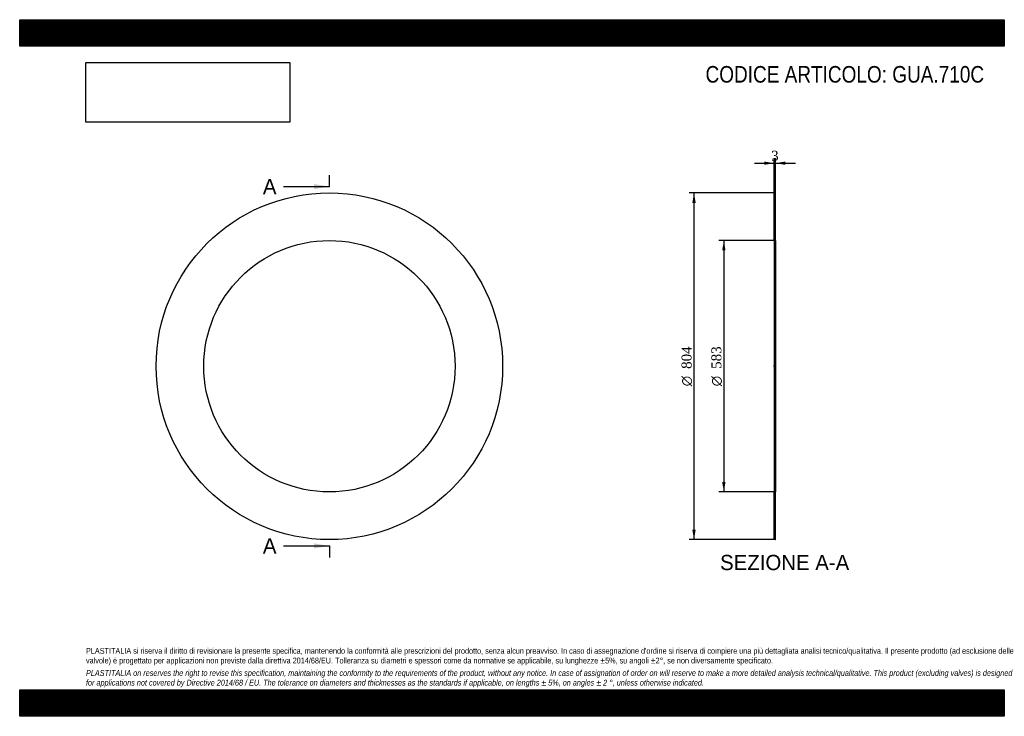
# Model space of a CAD drawing. Header units: millimetres. Extents: x 0 to 2285, y 0 to 1615.
import ezdxf
from ezdxf.enums import TextEntityAlignment as Align
from ezdxf.lldxf.tags import DXFTag

# ---------------------------------------------------------------- set-up
doc = ezdxf.new("R2010")
doc.units = ezdxf.units.MM
doc.header["$LTSCALE"] = 7.692308
for name, color, linetype in [('Default', 7, 'Continuous'), ('DV2_Default', 7, 'Continuous'), ('GUA.710C', 7, 'Continuous')]:
    doc.layers.add(name, color=color, linetype=linetype)
doc.styles.add('SEACAD_Solid_Edge_ANSI', font='seans.ttf')
doc.styles.add('SEACAD_Solid_Edge_ANSI1_Symbols', font='semeca1.ttf')
doc.styles.add('SEACAD_Times_New_Roman', font='times.ttf')
tags = doc.linetypes.add('CENTER2', pattern=[28.575, 19.05, -3.175, 3.175, -3.175]).pattern_tags.tags
tags[10:11] = [DXFTag(74, 4), DXFTag(75, 0), DXFTag(340, '0'), DXFTag(46, 0.0), DXFTag(50, 0.0), DXFTag(44, 0.0), DXFTag(45, 0.0)]
tags[8:9] = [DXFTag(74, 4), DXFTag(75, 0), DXFTag(340, '0'), DXFTag(46, 0.0), DXFTag(50, 0.0), DXFTag(44, 0.0), DXFTag(45, 0.0)]
tags[6:7] = [DXFTag(74, 4), DXFTag(75, 0), DXFTag(340, '0'), DXFTag(46, 0.0), DXFTag(50, 0.0), DXFTag(44, 0.0), DXFTag(45, 0.0)]
tags[4:5] = [DXFTag(74, 4), DXFTag(75, 0), DXFTag(340, '0'), DXFTag(46, 0.0), DXFTag(50, 0.0), DXFTag(44, 0.0), DXFTag(45, 0.0)]
doc.dimstyles.new('ANSImm', dxfattribs={"dimtxt": 23.076923, "dimasz": 23.076923, "dimexe": 11.538462, "dimexo": 0, "dimgap": 5.769231, "dimtad": 1, "dimdsep": 46, "dimtxsty": 'SEACAD_Times_New_Roman', "dimblk1": '_SE_FILLED', "dimblk2": '_SE_FILLED', "dimsah": 1, "dimcen": 11.538462, "dimazin": 0, "dimtfac": 0.85, "dimtdec": 3, "dimtofl": 0, "dimtmove": 0, "dimatfit": 3, "dimfxl": 1, "dimarcsym": 0})
picture_1 = doc.add_image_def('image1.jpg', size_in_pixel=(4302, 1260))

# ---------------------------------------------------------------- blocks, each defined once
blk = doc.blocks.new('SE')
at = {"layer": 'GUA.710C', "color": 7, "linetype": 'Continuous'}
for radius in [402, 291.5]:
    blk.add_circle((718.6, 811.8), radius, dxfattribs=at)
blk = doc.blocks.new('SE2')
at = {"color": 7, "linetype": 'Continuous', "style": 'SEACAD_Solid_Edge_ANSI'}
blk.add_text('A', height=35.4, dxfattribs=at).set_placement((564.3, 1246.1), align=Align.TOP_LEFT)
blk = doc.blocks.new('SE3')
at = {"color": 7, "linetype": 'Continuous', "style": 'SEACAD_Solid_Edge_ANSI'}
blk.add_text('A', height=35.4, dxfattribs=at).set_placement((564.3, 412.8), align=Align.TOP_LEFT)
blk = doc.blocks.new('SEANNOT_GROUP')
at = {"linetype": 'Continuous'}
blk.add_hatch(color=7, dxfattribs=at).paths.add_polyline_path([(683.2, 1222.5), (718.6, 1228.4), (683.2, 1234.3)])
at = {"color": 7, "linetype": 'Continuous'}
blk.add_lwpolyline([(612.4, 1228.4), (718.6, 1228.4)], dxfattribs=at)
blk = doc.blocks.new('SEANNOT_GROUP1')
at = {"linetype": 'Continuous'}
blk.add_hatch(color=7, dxfattribs=at).paths.add_polyline_path([(683.2, 389.2), (718.6, 395.1), (683.2, 401)])
at = {"color": 7, "linetype": 'Continuous'}
blk.add_lwpolyline([(612.4, 395.1), (718.6, 395.1)], dxfattribs=at)
blk = doc.blocks.new('SE1')
at = {"layer": 'Default', "color": 7, "linetype": 'CENTER2'}
for p, q in [((718.6, 1228.4), (718.6, 1255)), ((718.6, 395.1), (718.6, 368.6))]:
    blk.add_line(p, q, dxfattribs=at)
at = {"layer": 'Default', "color": 7, "linetype": 'CENTER2', "const_width": 0.0001}
blk.add_lwpolyline([(718.6, 1228.4), (718.6, 395.1)], dxfattribs=at)
at = {"layer": 'Default'}
for name in ['SE2', 'SEANNOT_GROUP', 'SE3', 'SEANNOT_GROUP1']:
    blk.add_blockref(name, (0, 0), dxfattribs=at)
blk = doc.blocks.new('SE4')
at = {"layer": 'GUA.710C', "linetype": 'Continuous'}
h = blk.add_hatch(dxfattribs=at)
h.set_pattern_fill('LINE', scale=0.629921, angle=45, style=0)
h.paths.add_polyline_path([(1753.8, 1103.3), (1753.8, 1213.8), (1750.8, 1213.8), (1750.8, 1103.3)])
h = blk.add_hatch(dxfattribs=at)
h.set_pattern_fill('LINE', scale=0.629921, angle=45, style=0)
h.paths.add_polyline_path([(1753.8, 409.8), (1753.8, 520.3), (1750.8, 520.3), (1750.8, 409.8)])
at = {"layer": 'DV2_Default', "color": 7, "linetype": 'CENTER2'}
blk.add_line((1755.5, 811.8), (1749, 811.8), dxfattribs=at)
at = {"layer": 'GUA.710C', "color": 7, "linetype": 'Continuous'}
for p, q in [((1750.8, 1103.3), (1750.8, 1213.8)), ((1750.8, 1213.8), (1753.8, 1213.8)), ((1753.8, 1103.3), (1753.8, 1213.8)), ((1750.8, 1103.3), (1750.8, 520.3)), ((1750.8, 1103.3), (1753.8, 1103.3)), ((1753.8, 1103.3), (1753.8, 520.3)), ((1750.8, 409.8), (1750.8, 520.3)), ((1753.8, 520.3), (1750.8, 520.3)), ((1753.8, 409.8), (1753.8, 520.3)), ((1753.8, 409.8), (1750.8, 409.8))]:
    blk.add_line(p, q, dxfattribs=at)
blk = doc.blocks.new('DMBLK9')
at = {"layer": 'Default', "linetype": 'Continuous'}
for points in [[(1727.7, 1286.5), (1727.7, 1278.8), (1750.8, 1282.6)], [(1776.9, 1286.5), (1753.8, 1282.6), (1776.9, 1278.8)]]:
    blk.add_hatch(color=7, dxfattribs=at).paths.add_polyline_path(points)
at = {"layer": 'Default', "color": 7, "linetype": 'Continuous'}
for p, q in [((1704.6, 1282.6), (1750.8, 1282.6)), ((1750.8, 1213.8), (1750.8, 1294.2)), ((1753.8, 1213.8), (1753.8, 1294.2)), ((1753.8, 1282.6), (1799.9, 1282.6))]:
    blk.add_line(p, q, dxfattribs=at)
at = {"layer": 'Default', "color": 7, "linetype": 'Continuous', "style": 'SEACAD_Times_New_Roman'}
blk.add_text('3', height=23.1, dxfattribs=at).set_placement((1743.5, 1311.5), align=Align.TOP_LEFT)
blk = doc.blocks.new('_SE_FILLED')
at = {"color": 0}
blk.add_line((0, 0), (-1, 0), dxfattribs=at)
blk.add_solid([(0, 0), (-1, -0.1665), (-1, 0.1665), (0, 0)], dxfattribs=at)
blk = doc.blocks.new('GDimGGroup')
at = {"layer": 'Default', "linetype": 'Continuous'}
for points in [[(1630, 1080.2), (1637.7, 1080.2), (1633.9, 1103.3)], [(1630, 543.3), (1633.9, 520.3), (1637.7, 543.3)]]:
    blk.add_hatch(color=7, dxfattribs=at).paths.add_polyline_path(points)
at = {"layer": 'Default', "color": 7, "linetype": 'Continuous'}
for p, q in [((1752.3, 1103.3), (1622.3, 1103.3)), ((1633.9, 1103.3), (1633.9, 520.3)), ((1752.3, 520.3), (1622.3, 520.3))]:
    blk.add_line(p, q, dxfattribs=at)
for s, height, style, p in [('583', 23.08, 'SEACAD_Times_New_Roman', (1605, 805.6)), ('O', 23.1, 'SEACAD_Solid_Edge_ANSI1_Symbols', (1605, 765.4))]:
    blk.add_text(s, height=height, rotation=90, dxfattribs=dict(at, style=style)).set_placement(p, align=Align.TOP_LEFT)
blk = doc.blocks.new('GDimGGroup1')
at = {"layer": 'Default', "linetype": 'Continuous'}
for points in [[(1560.8, 1190.7), (1568.5, 1190.7), (1564.6, 1213.8)], [(1560.8, 432.8), (1564.6, 409.8), (1568.5, 432.8)]]:
    blk.add_hatch(color=7, dxfattribs=at).paths.add_polyline_path(points)
at = {"layer": 'Default', "color": 7, "linetype": 'Continuous'}
for p, q in [((1750.8, 1213.8), (1553.1, 1213.8)), ((1564.6, 1213.8), (1564.6, 409.8)), ((1750.8, 409.8), (1553.1, 409.8))]:
    blk.add_line(p, q, dxfattribs=at)
for s, height, style, p in [('804', 23.08, 'SEACAD_Times_New_Roman', (1535.8, 805.6)), ('O', 23.1, 'SEACAD_Solid_Edge_ANSI1_Symbols', (1535.8, 765.4))]:
    blk.add_text(s, height=height, rotation=90, dxfattribs=dict(at, style=style)).set_placement(p, align=Align.TOP_LEFT)

msp = doc.modelspace()

# ---------------------------------------------------------------- hatches: boundary and pattern name
at = {"layer": 'Default', "linetype": 'Continuous'}
h = msp.add_hatch(dxfattribs=at)
h.set_pattern_fill('LINE', scale=0.629921, angle=45, style=0)
h.paths.add_polyline_path([(2284.615, 1553.846), (2284.615, 1615.385), (0, 1615.385), (0, 1553.846)])
for points in [[(2284.615, 1553.846), (2284.615, 1615.385), (0, 1615.385), (0, 1553.846)], [(2284.615, 0), (2284.615, 61.538), (0, 61.538), (0, 0)]]:
    msp.add_hatch(color=7, dxfattribs=at).paths.add_polyline_path(points)
h = msp.add_hatch(dxfattribs=at)
h.set_pattern_fill('LINE', scale=0.629921, angle=45, style=0)
h.paths.add_polyline_path([(2284.615, 0), (2284.615, 61.538), (0, 61.538), (0, 0)])

# ---------------------------------------------------------------- linework, layer by layer
at = {"layer": 'Default', "color": 7, "linetype": 'Continuous'}
for p, q in [((0, 1615.385), (2284.615, 1615.385)), ((0, 1553.846), (0, 1615.385)), ((2284.615, 1615.385), (2284.615, 1553.846)), ((2284.615, 1553.846), (0, 1553.846)), ((0, 61.538), (2284.615, 61.538)), ((0, 0), (0, 61.538)), ((2284.615, 61.538), (2284.615, 0)), ((2284.615, 0), (0, 0))]:
    msp.add_line(p, q, dxfattribs=at)

# ---------------------------------------------------------------- block references
at = {"layer": 'Default'}
for name in ['SE1', 'SE', 'GDimGGroup1', 'SE4', 'GDimGGroup']:
    msp.add_blockref(name, (0, 0), dxfattribs=at)

# ---------------------------------------------------------------- texts
at = {"layer": 'Default', "color": 7, "linetype": 'Continuous', "style": 'SEACAD_Solid_Edge_ANSI'}
msp.add_text('SEZIONE A-A', height=35.38462, dxfattribs=at).set_placement((1625.14, 374.375), align=Align.TOP_LEFT)
at = {"layer": 'Default', "attachment_point": 1}
for s, insert, char_height, width in [('{\\fArial Narrow|b0||i0||c0|p34;\\C7;\\H38.46153846;\\W1.;CODICE ARTICOLO: GUA.710C}', (1591.395, 1507.95), 38.46154, 653.37314), ("{\\fArial Narrow|b0||i0||c0|p34;\\C7;\\H13.46153846;\\W1.;PLASTITALIA si riserva il diritto di revisionare la presente specifica, mantenendo la conformità alle prescrizioni del prodotto, senza alcun preavviso. In caso di assegnazione d'ordine si riserva di compiere una più dettagliata analisi tecnico/qualitativa. Il presente prodotto (ad esclusione delle \\P}{\\fArial Narrow|b0||i0||c0|p34;\\C7;\\H13.46153846;\\W1.;valvole) è progettato per applicazioni non previste dalla direttiva 2014/68/EU. Tolleranza su diametri e spessori come da normative se applicabile, su lunghezze ±5%, su angoli ±2°, se non diversamente specificato.\\P}{\\fArial Narrow|b0||i0||c0|p34;\\C7;\\H3.846153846;\\W1.;   \\P}{\\fArial Narrow|b0||i1||c0|p34;\\C7;\\H13.46153846;\\W1.;PLASTITALIA on reserves the right to revise this specification, maintaining the conformity to the requirements of the product, without any notice. In case of assignation of order on will reserve to make a more detailed analysis technical/qualitative. This product (excluding valves) is designed \\P}{\\fArial Narrow|b0||i1||c0|p34;\\C7;\\H13.46153846;\\W1.;for applications not covered by Directive 2014/68 / EU. The tolerance on diameters and thicknesses as the standards if applicable, on lengths ± 5%, on angles ± 2 °, unless otherwise indicated.\\P}", (153.846, 158.48), 13.461538, 1976.92308)]:
    msp.add_mtext(s, dxfattribs=dict(at, insert=insert, char_height=char_height, width=width))

# ---------------------------------------------------------------- dimensions: what is measured, and where the dimension line sits
at = {"layer": 'Default', "color": 7, "linetype": 'Continuous'}
dim = msp.add_linear_dim(base=(1750.778, 1282.626), p1=(1750.778, 1213.759), p2=(1753.778, 1213.759), angle=0, text='\\A1;<>', dimstyle='ANSImm', dxfattribs=at)
dim.commit()
dim.dimension.update_dxf_attribs({"geometry": 'DMBLK9', "text_midpoint": (1752.278, 1282.626), "dimtype": 161})

# ---------------------------------------------------------------- pictures from other files: only their frames are drawn
image = msp.add_image(picture_1, insert=(153.846, 1377.717), size_in_units=(472.747, 138.462))
image.dxf.flags = 7

doc.saveas('drawing.dxf')
